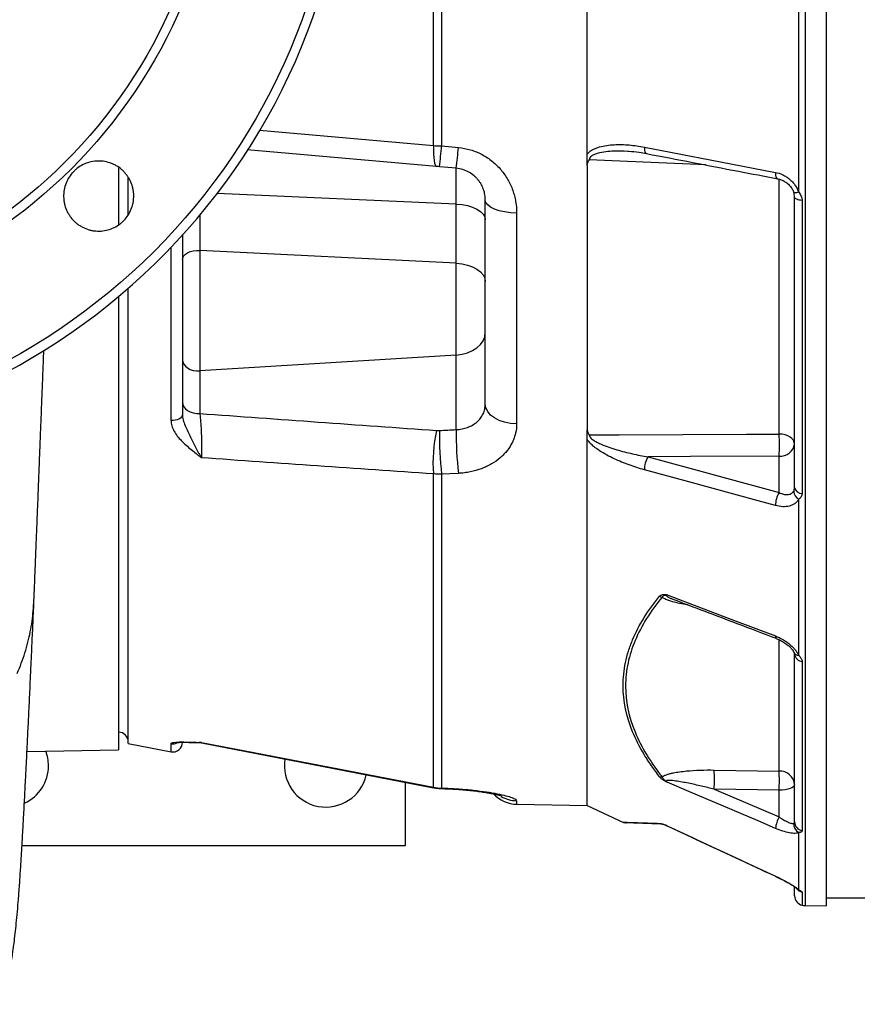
# Model space of a CAD drawing. Header units: millimetres. Extents: x 785 to 5091, y 1956 to 3571.
# Tile 2 of 10: x 1417 to 1942, y 2105 to 2723. Entities that reach past the tile are written whole.
import ezdxf

# ---------------------------------------------------------------- set-up
doc = ezdxf.new("R2010")
doc.units = ezdxf.units.MM
doc.header["$LTSCALE"] = 2

msp = doc.modelspace()

# ---------------------------------------------------------------- linework, layer by layer
at = {"color": 7, "linetype": 'Continuous', "lineweight": 25}
for p, q in [((1676.42, 2643.71), (1676.42, 3075.27)), ((1681.55, 3075.54), (1681.55, 2643.43)), ((1922.96, 2166.49), (1922.96, 2781.49)), ((1905.56, 2614.36), (1905.56, 2748.3)), ((1678.44, 2630.54), (1559.56, 2640.94)), ((1681.55, 2643.43), (1692.1, 2642.48)), ((1478.96, 2629.7), (1478.96, 2594.2)), ((1690.7, 2629.46), (1680.15, 2630.39)), ((1690.7, 2606.98), (1690.7, 2629.46)), ((1484.96, 2600.19), (1484.96, 2623.37)), ((1708.96, 2481.41), (1708.96, 2609.54)), ((1902.96, 2429.07), (1902.96, 2611.34)), ((1907.72, 2609.22), (1907.72, 2425.39)), ((1690.7, 2569.82), (1690.7, 2606.98)), ((1728.61, 2601.33), (1728.61, 2469)), ((1518.96, 2587.41), (1518.96, 2475.05)), ((1690.7, 2569.82), (1529.83, 2577.89)), ((1529.83, 2577.89), (1529.83, 2502.27)), ((1690.7, 2512.22), (1690.7, 2569.82)), ((1484.96, 2268.34), (1484.96, 2554.09)), ((1478.96, 2548.96), (1478.96, 2264.49)), ((1690.7, 2512.22), (1529.83, 2502.27)), ((1690.7, 2465.42), (1690.7, 2512.22)), ((1529.83, 2502.27), (1529.83, 2475.51)), ((1811.05, 2448.34), (1893.31, 2425.87)), ((1893.31, 2425.87), (1893.31, 2448.73)), ((1676.42, 2240.96), (1676.42, 2437.6)), ((1692.1, 2437.93), (1681.55, 2437.35)), ((1681.55, 2437.35), (1681.55, 2240.42)), ((1905.56, 2323.73), (1905.56, 2421.78)), ((1902.96, 2219.21), (1902.96, 2324.45)), ((1907.72, 2319.87), (1907.72, 2213.74)), ((1484.96, 2268.34), (1511.83, 2263.18)), ((1530.84, 2268.77), (1676.4, 2240.68)), ((1421.48, 2263.49), (1478.96, 2264.49)), ((1852.57, 2251.76), (1893.31, 2251.12)), ((1658.96, 2204.49), (1658.96, 2244.05)), ((1681.55, 2240.42), (1682.97, 2240.38)), ((1852.57, 2239.69), (1893.31, 2222.32)), ((1893.31, 2239.05), (1852.57, 2239.69)), ((1893.31, 2222.32), (1893.31, 2239.05)), ((1728.61, 2230.26), (1773.09, 2229.49)), ((1772.83, 2229.55), (1795.66, 2218.9)), ((1905.56, 2176.65), (1905.56, 2212.54)), ((1418.35, 2204.49), (1658.96, 2204.49)), ((1890.98, 2185.08), (1891.69, 2184.75)), ((1902.96, 2172.81), (1902.96, 2178.21)), ((1922.96, 2171.49), (3951.02, 2171.49)), ((1909.61, 2166.72), (1922.96, 2166.49))]:
    msp.add_line(p, q, dxfattribs=at)
at = {"color": 8, "linetype": 'Continuous', "lineweight": 25}
for p, q in [((1909.61, 2781.49), (1909.61, 2166.72)), ((1567.28, 2653.34), (1676.42, 2643.71)), ((1893.31, 2462.64), (1893.31, 2622.52)), ((1690.7, 2606.98), (1540.72, 2613.54)), ((1529.83, 2599.9), (1529.83, 2577.89)), ((1511.83, 2471.21), (1511.83, 2579.75)), ((1893.31, 2251.12), (1893.31, 2333.59)), ((1511.83, 2263.18), (1511.83, 2268.29)), ((1530.84, 2269.07), (1530.85, 2268.81)), ((1728.61, 2232.5), (1728.61, 2230.26)), ((1890.98, 2185.18), (1890.99, 2185.09)), ((1907.72, 2175.12), (1907.72, 2166.93))]:
    msp.add_line(p, q, dxfattribs=at)
at = {"color": 7, "linetype": 'Continuous', "lineweight": 25, "flags": 128}
for points in [[(1676.42, 2643.71), (1676.39, 2640.96), (1676.46, 2638.43), (1676.61, 2636.17), (1676.84, 2634.24), (1677.14, 2632.68), (1677.52, 2631.53), (1677.95, 2630.81), (1678.44, 2630.54)], [(1808.73, 2642.74), (1819.6, 2640.64), (1863.07, 2632.27), (1890.98, 2626.89)], [(1728.61, 2601.33), (1724.76, 2601.52), (1721.06, 2602), (1717.67, 2602.77), (1714.69, 2603.79), (1712.26, 2605.03), (1710.45, 2606.43), (1709.34, 2607.96), (1708.96, 2609.54)], [(1907.72, 2609.22), (1906.74, 2609.32), (1905.83, 2609.49), (1905.01, 2609.71), (1904.3, 2609.97), (1903.73, 2610.28), (1903.3, 2610.61), (1903.05, 2610.97), (1902.96, 2611.34)], [(1690.7, 2606.98), (1694.35, 2606.64), (1697.81, 2605.98), (1700.96, 2605.01), (1703.7, 2603.77), (1705.94, 2602.29), (1707.6, 2600.64), (1708.62, 2598.86), (1708.96, 2597.01)], [(1518.96, 2572.18), (1519.17, 2573.36), (1519.81, 2574.49), (1520.83, 2575.52), (1522.2, 2576.41), (1523.87, 2577.11), (1525.74, 2577.61), (1527.76, 2577.87), (1529.83, 2577.89)], [(1690.7, 2569.82), (1694.35, 2569.44), (1697.81, 2568.68), (1700.96, 2567.57), (1703.7, 2566.14), (1705.94, 2564.45), (1707.6, 2562.55), (1708.62, 2560.5), (1708.96, 2558.39)], [(1690.7, 2512.22), (1694.35, 2512.69), (1697.81, 2513.62), (1700.96, 2515), (1703.7, 2516.75), (1705.94, 2518.84), (1707.6, 2521.18), (1708.62, 2523.7), (1708.96, 2526.31)], [(1518.96, 2509.31), (1519.17, 2507.86), (1519.81, 2506.46), (1520.83, 2505.19), (1522.2, 2504.1), (1523.87, 2503.23), (1525.74, 2502.62), (1527.76, 2502.29), (1529.83, 2502.27)], [(1518.96, 2482.55), (1519.17, 2481.09), (1519.81, 2479.7), (1520.83, 2478.43), (1522.2, 2477.34), (1523.87, 2476.47), (1525.74, 2475.85), (1527.76, 2475.53), (1529.83, 2475.51)], [(1728.61, 2469), (1724.76, 2469.27), (1721.06, 2470), (1717.67, 2471.16), (1714.69, 2472.71), (1712.26, 2474.58), (1710.45, 2476.71), (1709.34, 2479.01), (1708.96, 2481.41)], [(1518.96, 2475.05), (1518.81, 2474.19), (1518.39, 2473.38), (1517.7, 2472.65), (1516.78, 2472.04), (1515.68, 2471.57), (1514.45, 2471.26), (1513.14, 2471.14), (1511.83, 2471.21)], [(1774.18, 2462.12), (1792.94, 2462.2), (1872.84, 2462.55), (1893.31, 2462.64)], [(1902.96, 2456.38), (1902.78, 2457.58), (1902.23, 2458.73), (1901.35, 2459.79), (1900.15, 2460.73), (1898.7, 2461.51), (1897.03, 2462.1), (1895.21, 2462.48), (1893.31, 2462.64)], [(1893.31, 2448.73), (1837.62, 2448.46), (1811.05, 2448.34)], [(1890.98, 2417.77), (1880.11, 2420.74), (1836.63, 2432.6), (1808.73, 2440.22)], [(1823.06, 2361.69), (1863.07, 2346.49), (1890.98, 2335.89)], [(1530.84, 2269.07), (1558.23, 2263.78), (1676.42, 2240.96)], [(1890.98, 2215.15), (1880.11, 2219.78), (1836.63, 2238.32), (1823.06, 2244.11)], [(1681.25, 2240.13), (1681.61, 2240.12), (1682.68, 2240.09)], [(1902.96, 2242.47), (1902.78, 2241.82), (1902.23, 2241.19), (1901.35, 2240.61), (1900.15, 2240.09), (1898.7, 2239.67), (1897.03, 2239.34), (1895.21, 2239.14), (1893.31, 2239.05)], [(1823.06, 2216.8), (1863.07, 2198.17), (1890.98, 2185.18)]]:
    msp.add_lwpolyline(points, dxfattribs=at)
at = {"color": 8, "linetype": 'Continuous', "lineweight": 25, "flags": 128}
for points in [[(1808.73, 2642.74), (1808.74, 2641.68), (1808.85, 2640.74), (1809.05, 2639.93), (1809.33, 2639.31), (1809.69, 2638.88), (1810.1, 2638.67), (1810.13, 2638.67)], [(1847.27, 2631.52), (1793.43, 2633.9), (1774.18, 2634.74)], [(1890.98, 2626.89), (1891, 2625.84), (1891.1, 2624.9), (1891.3, 2624.1), (1891.59, 2623.48), (1891.95, 2623.06), (1892.36, 2622.85), (1892.4, 2622.84)], [(1905.56, 2614.36), (1904.85, 2614.22), (1904.21, 2614.11), (1903.66, 2614.06), (1903.19, 2614.05), (1902.83, 2614.08), (1902.58, 2614.16), (1902.44, 2614.29), (1902.42, 2614.33)], [(1890.98, 2335.89), (1891, 2335.23), (1891.1, 2334.75), (1891.3, 2334.48), (1891.4, 2334.43)], [(1676.42, 2240.96), (1676.39, 2240.68), (1676.4, 2240.68)], [(1681.25, 2240.13), (1681.29, 2240.14), (1681.55, 2240.42)], [(1682.67, 2240.09), (1682.71, 2240.09), (1682.97, 2240.38)]]:
    msp.add_lwpolyline(points, dxfattribs=at)
at = {"color": 7, "linetype": 'Continuous', "lineweight": 25}
for radius in [399.1, 325.73, 320]:
    msp.add_circle((1218.96, 2859.49), radius, dxfattribs=at)
for centre, radius, start, end in [((1218.96, 2859.49), 405, 0.93852, 359.06148), ((1473.9, 2659.02), 208.23, 352.09612, 355.70765), ((1487.2, 2657.84), 205.47, 352.06269, 355.71482), ((1765.01, 2444.74), 88.88, 166.90249, 184.61221), ((1916.58, 2463.05), 236.43, 179.55887, 186.24065), ((1927.5, 2463.64), 236.81, 179.56922, 186.235), ((1724.52, 2455.68), 168.93, 357.64057, 2.35943), ((1894.08, 2457.67), 8.97, 265.08211, 351.76517), ((1823.54, 2440.37), 14.81, 147.44697, 180.5764), ((1907.58, 2430.13), 4.74, 192.90443, 271.71694), ((1905.81, 2417.9), 14.83, 147.46424, 180.48709), ((1908.28, 2426.98), 5.87, 182.6158, 242.34155), ((1820.95, 2364.7), 4.65, 235.63167, 256.65024), ((1908.07, 2325), 5.14, 186.15949, 266.15612), ((1478.96, 2269.49), 6, 0, 90), ((1512.96, 2269.08), 6, 259.14253, 0), ((1528.96, 2258.94), 10, 79.13656, 88.48163), ((1528.96, 2258.94), 10, 79.13656, 88.44023), ((1408.96, 2254.49), 26, 0, 20.72887), ((1608.96, 2254.49), 26, 170.82266, 347.34795), ((1408.96, 2254.49), 26, 295.02705, 0), ((1687.73, 2245.72), 164.95, 357.90272, 2.09728), ((1893.64, 2241.78), 9.35, 4.22012, 92.00865), ((1728.47, 2245.09), 164.95, 357.90272, 2.09728), ((1819.22, 2251.03), 3.63, 255.64259, 280.30678), ((1728.96, 2250.26), 20, 222.47809, 269), ((1797.09, 2222.65), 4, 249.30298, 268.00001), ((1910.74, 2212.7), 19.91, 151.10791, 172.92035), ((1908.66, 2219.36), 5.71, 181.5377, 260.51637), ((1820, 2221.33), 3.49, 241.24399, 267.92151), ((1818.29, 2207.92), 9.98, 65.18505, 67.26522), ((1908.8, 2218.04), 6.38, 177.75161, 239.50887), ((1908.96, 2172.81), 6, 180, 258.10579), ((1909.78, 2176.72), 10, 258.10579, 269)]:
    msp.add_arc(centre, radius, start, end, dxfattribs=at)
at = {"color": 8, "linetype": 'Continuous', "lineweight": 25}
for centre, radius, start, end in [((1905.58, 2327.1), 3.37, 208.2956, 269.64929), ((1512.97, 2274.25), 6.04, 259.11605, 294.78922), ((1512.96, 2274.23), 6.05, 259.22748, 294.97583), ((1728.96, 2252.55), 20.05, 239.84943, 269.01001), ((1907.34, 2181.21), 4.9, 227.02736, 248.64872), ((1908.94, 2180.99), 6, 215.00004, 258.34016)]:
    msp.add_arc(centre, radius, start, end, dxfattribs=at)
at = {"color": 7, "linetype": 'Continuous', "lineweight": 25}
msp.add_ellipse((2771.74, 2962.1), major_axis=(7171.87, 445.31), ratio=0.060388, start_param=4.555843, end_param=4.557331, dxfattribs=at)
for points, knots in [([(1772.96, 2638.34), (1772.96, 2668.84), (1772.96, 2700.23), (1772.96, 2764.03), (1772.96, 2796.45), (1772.96, 2861.52), (1772.96, 2894.18), (1772.96, 2958.96), (1772.96, 2991.08), (1772.96, 3054.01), (1772.96, 3084.82), (1772.96, 3144.39), (1772.96, 3173.14), (1772.96, 3227.92), (1772.96, 3253.94), (1772.96, 3302.61), (1772.96, 3325.26), (1772.96, 3345.96)], [0, 0, 0, 0, 0.125, 0.125, 0.25, 0.25, 0.375, 0.375, 0.5, 0.5, 0.625, 0.625, 0.75, 0.75, 0.875, 0.875, 1, 1, 1, 1]), ([(1692.1, 2642.48), (1694.73, 2642.25), (1697.29, 2641.74), (1701.03, 2640.62), (1702.25, 2640.19), (1704.07, 2639.44), (1704.67, 2639.17), (1705.85, 2638.62), (1706.43, 2638.32), (1709.28, 2636.8), (1711.41, 2635.38), (1714.38, 2632.95), (1715.34, 2632.09), (1717.15, 2630.3), (1718.01, 2629.37), (1720.43, 2626.49), (1721.85, 2624.45), (1724.33, 2620.1), (1725.34, 2617.87), (1726.57, 2614.43), (1726.92, 2613.27), (1727.54, 2610.92), (1727.79, 2609.73), (1728.41, 2606.14), (1728.61, 2603.74), (1728.61, 2601.33)], [0, 0, 0, 0, 0.125, 0.125, 0.1875, 0.1875, 0.21875, 0.21875, 0.25, 0.25, 0.375, 0.375, 0.4375, 0.4375, 0.5, 0.5, 0.625, 0.625, 0.75, 0.75, 0.8125, 0.8125, 0.875, 0.875, 1, 1, 1, 1]), ([(1772.96, 2638.34), (1773.18, 2638.65), (1773.43, 2638.95), (1773.96, 2639.49), (1774.24, 2639.74), (1775.11, 2640.45), (1775.74, 2640.85), (1777.06, 2641.57), (1777.76, 2641.88), (1779.17, 2642.43), (1779.89, 2642.67), (1782.09, 2643.29), (1783.59, 2643.59), (1786.65, 2644.03), (1788.21, 2644.18), (1792.9, 2644.41), (1796.04, 2644.33), (1802.36, 2643.8), (1805.54, 2643.35), (1808.73, 2642.74)], [0, 0, 0, 0, 0.03125, 0.03125, 0.0625, 0.0625, 0.125, 0.125, 0.1875, 0.1875, 0.25, 0.25, 0.375, 0.375, 0.5, 0.5, 0.75, 0.75, 1, 1, 1, 1]), ([(1798.3, 2640.1), (1798.52, 2640.1), (1800.89, 2640.08), (1804.85, 2639.68), (1808.58, 2638.97), (1810.13, 2638.68)], [0, 0, 0, 0, 0.056711, 0.608927, 1, 1, 1, 1]), ([(1460.76, 2633.25), (1462.16, 2633.63), (1463.58, 2633.86), (1465.72, 2634), (1466.44, 2634.01), (1467.89, 2633.97), (1468.61, 2633.91), (1470.76, 2633.62), (1472.15, 2633.3), (1474.2, 2632.6), (1474.87, 2632.34), (1476.19, 2631.74), (1476.83, 2631.41), (1478.7, 2630.33), (1479.86, 2629.5), (1481.49, 2628.07), (1482.02, 2627.56), (1483, 2626.51), (1483.93, 2625.42), (1484.74, 2624.24), (1485.5, 2623.01), (1485.86, 2622.38), (1486.82, 2620.43), (1487.32, 2619.09), (1487.88, 2617.01), (1488.03, 2616.31), (1488.27, 2614.88), (1488.35, 2614.16), (1488.49, 2612), (1488.45, 2610.57), (1488.17, 2608.43), (1488.04, 2607.71), (1487.71, 2606.3), (1487.51, 2605.61), (1486.82, 2603.57), (1486.23, 2602.27), (1484.78, 2599.75), (1483.94, 2598.58), (1482.52, 2596.96), (1482.02, 2596.45), (1480.97, 2595.46), (1480.41, 2594.99), (1478.7, 2593.67), (1477.48, 2592.91), (1474.9, 2591.64), (1473.53, 2591.12), (1470.76, 2590.38), (1469.34, 2590.14), (1467.18, 2590), (1466.45, 2589.99), (1465.01, 2590.04), (1463.58, 2590.15), (1462.17, 2590.41), (1460.77, 2590.73), (1460.07, 2590.93), (1458.01, 2591.63), (1456.7, 2592.22), (1454.84, 2593.3), (1454.23, 2593.69), (1453.06, 2594.53), (1452.49, 2594.98), (1450.86, 2596.4), (1449.88, 2597.45), (1448.57, 2599.16), (1448.15, 2599.76), (1447.39, 2600.99), (1447.04, 2601.62), (1446.09, 2603.55), (1445.58, 2604.89), (1445.01, 2606.99), (1444.86, 2607.7), (1444.62, 2609.12), (1444.46, 2610.54), (1444.43, 2611.98), (1444.48, 2613.42), (1444.54, 2614.14), (1444.82, 2616.29), (1445.15, 2617.69), (1446.07, 2620.41), (1446.67, 2621.74), (1448.1, 2624.23), (1448.94, 2625.4), (1450.36, 2627.03), (1450.87, 2627.56), (1451.92, 2628.54), (1452.47, 2629.01), (1454.17, 2630.32), (1455.4, 2631.08), (1458, 2632.37), (1459.35, 2632.88), (1460.76, 2633.25)], [0, 0, 0, 0, 0.03125, 0.03125, 0.046875, 0.046875, 0.0625, 0.0625, 0.09375, 0.09375, 0.109375, 0.109375, 0.125, 0.125, 0.15625, 0.15625, 0.171875, 0.171875, 0.1875, 0.203125, 0.203125, 0.21875, 0.21875, 0.25, 0.25, 0.265625, 0.265625, 0.28125, 0.28125, 0.3125, 0.3125, 0.328125, 0.328125, 0.34375, 0.34375, 0.375, 0.375, 0.40625, 0.40625, 0.421875, 0.421875, 0.4375, 0.4375, 0.46875, 0.46875, 0.5, 0.5, 0.53125, 0.53125, 0.546875, 0.546875, 0.5625, 0.578125, 0.578125, 0.59375, 0.59375, 0.625, 0.625, 0.640625, 0.640625, 0.65625, 0.65625, 0.6875, 0.6875, 0.703125, 0.703125, 0.71875, 0.71875, 0.75, 0.75, 0.765625, 0.765625, 0.78125, 0.796875, 0.796875, 0.8125, 0.8125, 0.84375, 0.84375, 0.875, 0.875, 0.90625, 0.90625, 0.921875, 0.921875, 0.9375, 0.9375, 0.96875, 0.96875, 1, 1, 1, 1]), ([(1772.96, 2631.12), (1772.96, 2631.72), (1772.96, 2632.33), (1772.96, 2633.55), (1772.96, 2634.16), (1772.96, 2635.37), (1772.96, 2635.96), (1772.96, 2637.14), (1772.96, 2637.73), (1772.96, 2638.34)], [0, 0, 0, 0, 0.25, 0.25, 0.5, 0.5, 0.75, 0.75, 1, 1, 1, 1]), ([(1772.96, 2631.12), (1772.96, 2631.77), (1773.05, 2632.4), (1773.34, 2633.33), (1773.47, 2633.64), (1773.7, 2634.07), (1773.79, 2634.21), (1773.97, 2634.48), (1774.07, 2634.62), (1774.18, 2634.74)], [0, 0, 0, 0, 0.5, 0.5, 0.75, 0.75, 0.875, 0.875, 1, 1, 1, 1]), ([(1810.13, 2638.67), (1829.32, 2634.98), (1856.74, 2629.7), (1884.16, 2624.43), (1892.39, 2622.85)], [0, 0, 0, 0, 0.7, 1, 1, 1, 1]), ([(1708.96, 2609.54), (1708.96, 2610.61), (1708.87, 2611.68), (1708.53, 2613.82), (1708.26, 2614.9), (1707.54, 2617.02), (1707.09, 2618.06), (1706.25, 2619.61), (1705.94, 2620.12), (1705.28, 2621.11), (1704.92, 2621.6), (1704.16, 2622.55), (1703.75, 2623.02), (1702.87, 2623.92), (1702.41, 2624.36), (1700.92, 2625.62), (1699.84, 2626.37), (1698.08, 2627.35), (1697.46, 2627.66), (1696.18, 2628.2), (1695.52, 2628.44), (1693.52, 2629.06), (1692.14, 2629.34), (1690.7, 2629.46)], [0, 0, 0, 0, 0.125, 0.125, 0.25, 0.25, 0.375, 0.375, 0.4375, 0.4375, 0.5, 0.5, 0.5625, 0.5625, 0.625, 0.625, 0.75, 0.75, 0.8125, 0.8125, 0.875, 0.875, 1, 1, 1, 1]), ([(1772.96, 2631.12), (1772.96, 2601.24), (1772.96, 2572.25), (1772.96, 2516.73), (1772.96, 2490.19), (1772.96, 2465.19)], [0, 0, 0, 0, 0.5, 0.5, 1, 1, 1, 1]), ([(1890.98, 2626.89), (1892.55, 2626.59), (1894.07, 2626.08), (1896.3, 2625.01), (1897.04, 2624.6), (1898.44, 2623.69), (1899.12, 2623.19), (1900.41, 2622.11), (1901.03, 2621.52), (1902.2, 2620.25), (1902.74, 2619.58), (1903.72, 2618.19), (1904.16, 2617.47), (1904.94, 2615.95), (1905.28, 2615.15), (1905.56, 2614.36)], [0, 0, 0, 0, 0.25, 0.25, 0.375, 0.375, 0.5, 0.5, 0.625, 0.625, 0.75, 0.75, 0.875, 0.875, 1, 1, 1, 1]), ([(1892.38, 2622.81), (1893.11, 2622.65), (1894.63, 2622.3), (1896.93, 2621.11), (1899.08, 2619.48), (1900.81, 2617.5), (1901.93, 2615.72), (1902.26, 2614.65), (1902.37, 2614.31)], [0, 0, 0, 0, 0.1793713, 0.3792462, 0.5717688, 0.7532195, 0.923655, 1, 1, 1, 1]), ([(1902.96, 2611.34), (1902.96, 2611.86), (1902.91, 2612.37), (1902.73, 2613.41), (1902.59, 2613.93), (1902.42, 2614.46)], [0, 0, 0, 0, 0.5, 0.5, 1, 1, 1, 1]), ([(1905.56, 2614.36), (1905.86, 2613.98), (1906.15, 2613.58), (1906.67, 2612.77), (1906.91, 2612.35), (1907.3, 2611.48), (1907.45, 2611.04), (1907.67, 2610.14), (1907.72, 2609.68), (1907.72, 2609.22)], [0, 0, 0, 0, 0.25, 0.25, 0.5, 0.5, 0.75, 0.75, 1, 1, 1, 1]), ([(1425.86, 2358.14), (1426.03, 2362.34), (1426.35, 2370.35), (1426.83, 2382.19), (1427.26, 2393.07), (1427.66, 2403.14), (1428.03, 2412.53), (1428.37, 2421.2), (1428.68, 2429.15), (1428.97, 2436.35), (1429.23, 2442.97), (1429.48, 2449.34), (1429.75, 2456.22), (1430.06, 2464.3), (1430.43, 2473.59), (1430.82, 2483.49), (1431.21, 2493.44), (1431.59, 2503.22), (1431.87, 2510.42), (1432.03, 2514.39), (1432.06, 2515.13)], [0, 0, 0, 0, 0.092193, 0.175564, 0.250168, 0.317177, 0.379346, 0.436827, 0.486754, 0.532477, 0.573955, 0.611278, 0.651119, 0.700933, 0.758455, 0.818394, 0.876528, 0.932875, 0.98745, 1, 1, 1, 1]), ([(1690.7, 2465.42), (1691.33, 2465.45), (1691.95, 2465.5), (1693.18, 2465.65), (1693.8, 2465.74), (1695.6, 2466.1), (1696.75, 2466.42), (1698.97, 2467.23), (1700.05, 2467.73), (1702.03, 2468.88), (1702.94, 2469.53), (1704.19, 2470.61), (1704.59, 2470.99), (1705.33, 2471.78), (1705.68, 2472.19), (1706.65, 2473.46), (1707.19, 2474.36), (1707.85, 2475.8), (1708.05, 2476.29), (1708.38, 2477.28), (1708.52, 2477.78), (1708.85, 2479.3), (1708.96, 2480.34), (1708.96, 2481.41)], [0, 0, 0, 0, 0.0625, 0.0625, 0.125, 0.125, 0.25, 0.25, 0.375, 0.375, 0.5, 0.5, 0.5625, 0.5625, 0.625, 0.625, 0.75, 0.75, 0.8125, 0.8125, 0.875, 0.875, 1, 1, 1, 1]), ([(1518.96, 2475.05), (1518.96, 2473.86), (1519.15, 2472.67), (1519.77, 2470.27), (1520.2, 2469.06), (1521.17, 2466.67), (1521.71, 2465.48), (1522.82, 2463.12), (1523.4, 2461.94), (1524.56, 2459.61), (1525.15, 2458.46), (1526.31, 2456.18), (1526.88, 2455.05), (1528.03, 2452.85), (1528.6, 2451.77), (1529.44, 2450.21), (1529.73, 2449.7), (1530.15, 2448.95), (1530.29, 2448.7), (1530.56, 2448.2), (1530.71, 2447.96), (1530.84, 2447.72)], [0, 0, 0, 0, 0.125, 0.125, 0.25, 0.25, 0.375, 0.375, 0.5, 0.5, 0.625, 0.625, 0.75, 0.75, 0.875, 0.875, 0.9375, 0.9375, 0.96875, 0.96875, 1, 1, 1, 1]), ([(1529.83, 2475.51), (1529.95, 2474.6), (1530.06, 2473.62), (1530.21, 2472.05), (1530.26, 2471.51), (1530.36, 2470.4), (1530.4, 2469.82), (1530.53, 2468.06), (1530.61, 2466.85), (1530.72, 2464.98), (1530.75, 2464.35), (1530.81, 2463.06), (1530.84, 2462.42), (1530.91, 2460.49), (1530.94, 2459.21), (1530.98, 2457.31), (1530.99, 2456.67), (1531, 2455.42), (1531, 2454.81), (1531, 2453.02), (1530.99, 2451.87), (1530.93, 2449.68), (1530.89, 2448.66), (1530.84, 2447.72)], [0, 0, 0, 0, 0.125, 0.125, 0.1875, 0.1875, 0.25, 0.25, 0.375, 0.375, 0.4375, 0.4375, 0.5, 0.5, 0.625, 0.625, 0.6875, 0.6875, 0.75, 0.75, 0.875, 0.875, 1, 1, 1, 1]), ([(1511.83, 2471.21), (1511.83, 2470.08), (1512, 2468.95), (1512.48, 2467.28), (1512.68, 2466.73), (1513.13, 2465.62), (1513.4, 2465.07), (1514.87, 2462.34), (1516.49, 2460.32), (1519.28, 2457.44), (1520.27, 2456.51), (1522.31, 2454.7), (1523.37, 2453.82), (1525.5, 2452.07), (1526.58, 2451.21), (1528.19, 2449.9), (1528.73, 2449.47), (1529.53, 2448.82), (1529.79, 2448.6), (1530.32, 2448.16), (1530.58, 2447.94), (1530.84, 2447.72)], [0, 0, 0, 0, 0.125, 0.125, 0.1875, 0.1875, 0.25, 0.25, 0.5, 0.5, 0.625, 0.625, 0.75, 0.75, 0.875, 0.875, 0.9375, 0.9375, 0.96875, 0.96875, 1, 1, 1, 1]), ([(1728.61, 2469), (1728.61, 2467.01), (1728.39, 2465.05), (1727.73, 2462.18), (1727.46, 2461.24), (1726.8, 2459.36), (1726.42, 2458.43), (1725.11, 2455.71), (1724.03, 2453.98), (1722.12, 2451.53), (1721.43, 2450.74), (1719.96, 2449.2), (1719.16, 2448.45), (1716.68, 2446.32), (1714.87, 2445.04), (1711.91, 2443.32), (1710.88, 2442.78), (1708.75, 2441.77), (1707.65, 2441.31), (1704.31, 2440.06), (1701.98, 2439.39), (1698.35, 2438.64), (1697.11, 2438.43), (1694.62, 2438.11), (1693.36, 2437.99), (1692.1, 2437.93)], [0, 0, 0, 0, 0.125, 0.125, 0.1875, 0.1875, 0.25, 0.25, 0.375, 0.375, 0.4375, 0.4375, 0.5, 0.5, 0.625, 0.625, 0.6875, 0.6875, 0.75, 0.75, 0.875, 0.875, 0.9375, 0.9375, 1, 1, 1, 1]), ([(1772.96, 2465.19), (1772.96, 2464.64), (1773.05, 2464.11), (1773.34, 2463.32), (1773.47, 2463.06), (1773.7, 2462.7), (1773.79, 2462.58), (1773.97, 2462.35), (1774.07, 2462.23), (1774.18, 2462.12)], [0, 0, 0, 0, 0.5, 0.5, 0.75, 0.75, 0.875, 0.875, 1, 1, 1, 1]), ([(1772.96, 2459.19), (1772.96, 2459.68), (1772.96, 2460.2), (1772.96, 2461.24), (1772.96, 2461.76), (1772.96, 2462.76), (1772.96, 2463.24), (1772.96, 2464.2), (1772.96, 2464.68), (1772.96, 2465.19)], [0, 0, 0, 0, 0.25, 0.25, 0.5, 0.5, 0.75, 0.75, 1, 1, 1, 1]), ([(1774.18, 2462.12), (1774.17, 2461.95), (1774.2, 2461.78), (1774.29, 2461.43), (1774.37, 2461.26), (1774.65, 2460.75), (1774.91, 2460.43), (1775.49, 2459.84), (1775.81, 2459.56), (1776.48, 2459.04), (1776.83, 2458.8), (1777.9, 2458.11), (1778.65, 2457.69), (1780.18, 2456.91), (1780.96, 2456.55), (1783.32, 2455.53), (1784.92, 2454.92), (1788.13, 2453.8), (1789.76, 2453.28), (1794.65, 2451.83), (1797.92, 2451), (1804.49, 2449.53), (1807.77, 2448.89), (1811.05, 2448.34)], [0, 0, 0, 0, 0.015625, 0.015625, 0.03125, 0.03125, 0.0625, 0.0625, 0.09375, 0.09375, 0.125, 0.125, 0.1875, 0.1875, 0.25, 0.25, 0.375, 0.375, 0.5, 0.5, 0.75, 0.75, 1, 1, 1, 1]), ([(1808.73, 2440.22), (1805.54, 2441.09), (1802.36, 2442.09), (1796.05, 2444.37), (1792.9, 2445.65), (1788.22, 2447.85), (1786.66, 2448.63), (1783.6, 2450.31), (1782.1, 2451.19), (1779.91, 2452.64), (1779.19, 2453.14), (1777.77, 2454.2), (1777.07, 2454.75), (1775.75, 2455.91), (1775.12, 2456.52), (1773.95, 2457.8), (1773.4, 2458.48), (1772.96, 2459.19)], [0, 0, 0, 0, 0.25, 0.25, 0.5, 0.5, 0.625, 0.625, 0.75, 0.75, 0.8125, 0.8125, 0.875, 0.875, 0.9375, 0.9375, 1, 1, 1, 1]), ([(1772.96, 2229.49), (1772.96, 2229.49), (1772.96, 2230.77), (1772.96, 2235.86), (1772.96, 2239.68), (1772.96, 2249.82), (1772.96, 2256.13), (1772.96, 2271.18), (1772.96, 2279.91), (1772.96, 2299.69), (1772.96, 2310.73), (1772.96, 2335), (1772.96, 2348.22), (1772.96, 2376.68), (1772.96, 2391.92), (1772.96, 2424.23), (1772.96, 2441.3), (1772.96, 2459.18)], [0, 0, 0, 0, 0.125, 0.125, 0.25, 0.25, 0.375, 0.375, 0.5, 0.5, 0.625, 0.625, 0.75, 0.75, 0.875, 0.875, 1, 1, 1, 1]), ([(1902.42, 2426.71), (1902.6, 2427.03), (1902.73, 2427.4), (1902.91, 2428.2), (1902.96, 2428.63), (1902.96, 2429.07)], [0, 0, 0, 0, 0.5, 0.5, 1, 1, 1, 1]), ([(1893.31, 2425.87), (1894.24, 2425.45), (1895.16, 2425.13), (1896.97, 2424.72), (1897.83, 2424.62), (1899.05, 2424.69), (1899.45, 2424.74), (1900.19, 2424.93), (1900.54, 2425.05), (1901.19, 2425.39), (1901.49, 2425.6), (1902.01, 2426.09), (1902.23, 2426.38), (1902.42, 2426.71)], [0, 0, 0, 0, 0.25, 0.25, 0.5, 0.5, 0.625, 0.625, 0.75, 0.75, 0.875, 0.875, 1, 1, 1, 1]), ([(1907.72, 2425.39), (1907.72, 2425), (1907.67, 2424.63), (1907.45, 2423.92), (1907.3, 2423.59), (1906.91, 2422.97), (1906.67, 2422.69), (1906.15, 2422.18), (1905.86, 2421.96), (1905.56, 2421.78)], [0, 0, 0, 0, 0.25, 0.25, 0.5, 0.5, 0.75, 0.75, 1, 1, 1, 1]), ([(1905.56, 2421.78), (1905.28, 2421.23), (1904.95, 2420.74), (1904.17, 2419.83), (1903.72, 2419.41), (1902.73, 2418.68), (1902.19, 2418.37), (1901.04, 2417.84), (1900.42, 2417.62), (1898.46, 2417.12), (1897.06, 2416.99), (1894.07, 2417.1), (1892.55, 2417.35), (1890.98, 2417.77)], [0, 0, 0, 0, 0.125, 0.125, 0.25, 0.25, 0.375, 0.375, 0.5, 0.5, 0.75, 0.75, 1, 1, 1, 1]), ([(1818.32, 2247.51), (1816.51, 2249.82), (1814.79, 2252.15), (1811.54, 2256.83), (1810.01, 2259.18), (1805.74, 2266.29), (1803.33, 2271.04), (1797.48, 2285.35), (1795.43, 2294.96), (1795.4, 2307.07), (1795.52, 2309.49), (1796.02, 2314.35), (1796.39, 2316.77), (1797.4, 2321.59), (1798.02, 2323.99), (1799.52, 2328.77), (1800.39, 2331.15), (1805.31, 2342.91), (1811.06, 2352.01), (1818.32, 2360.86)], [0, 0, 0, 0, 0.0625, 0.0625, 0.125, 0.125, 0.25, 0.25, 0.5, 0.5, 0.5625, 0.5625, 0.625, 0.625, 0.6875, 0.6875, 0.75, 0.75, 1, 1, 1, 1]), ([(1818.32, 2360.86), (1818.54, 2361.12), (1818.8, 2361.35), (1819.41, 2361.72), (1819.78, 2361.86), (1820.59, 2362.03), (1821.05, 2362.06), (1821.78, 2361.99), (1822.03, 2361.95), (1822.54, 2361.84), (1822.8, 2361.77), (1823.06, 2361.69)], [0, 0, 0, 0, 0.25, 0.25, 0.5, 0.5, 0.75, 0.75, 0.875, 0.875, 1, 1, 1, 1]), ([(1819.87, 2360.17), (1819.98, 2360.42), (1820.13, 2360.64), (1820.53, 2361.01), (1820.77, 2361.16), (1821.34, 2361.39), (1821.66, 2361.47), (1822.16, 2361.56), (1822.33, 2361.6), (1822.68, 2361.66), (1822.86, 2361.68), (1823.06, 2361.69)], [0, 0, 0, 0, 0.25, 0.25, 0.5, 0.5, 0.75, 0.75, 0.875, 0.875, 1, 1, 1, 1]), ([(1405.7, 2104.71), (1406.16, 2106.31), (1407.22, 2110), (1408.4, 2114.89), (1409.6, 2120.25), (1410.66, 2125.62), (1411.56, 2130.74), (1412.27, 2135.28), (1412.79, 2138.83), (1413.32, 2142.76), (1413.93, 2147.74), (1414.62, 2154), (1415.32, 2161.16), (1416.02, 2169.08), (1416.71, 2178.16), (1417.35, 2188), (1417.94, 2197.52), (1418.4, 2205.21), (1418.74, 2211.18), (1418.98, 2215.37), (1419.2, 2219.4), (1419.43, 2223.5), (1419.67, 2228.03), (1419.95, 2233.33), (1420.26, 2239.22), (1420.61, 2246.09), (1420.98, 2253.42), (1421.36, 2261.04), (1421.71, 2268.01), (1422.02, 2274.45), (1422.32, 2280.67), (1422.62, 2287.07), (1422.94, 2293.83), (1423.28, 2301.21), (1423.67, 2309.45), (1424.11, 2319.05), (1424.62, 2330.25), (1425.2, 2343.21), (1425.62, 2352.65), (1425.84, 2357.67)], [0, 0, 0, 0, 0.013749, 0.031729, 0.052097, 0.075124, 0.099152, 0.119696, 0.136594, 0.152692, 0.185872, 0.223322, 0.264165, 0.309307, 0.356649, 0.402016, 0.445106, 0.485859, 0.504574, 0.52229, 0.539001, 0.554875, 0.572841, 0.593984, 0.618001, 0.641275, 0.67196, 0.698867, 0.722994, 0.745028, 0.765072, 0.785872, 0.808593, 0.831121, 0.856609, 0.886063, 0.919504, 0.957268, 1, 1, 1, 1]), ([(1415.39, 2312.44), (1416.25, 2314.54), (1418.89, 2320.95), (1422.22, 2331.88), (1424.95, 2345.06), (1425.54, 2353.85), (1425.84, 2358.14)], [0, 0, 0, 0, 0.141793, 0.43339, 0.722832, 1, 1, 1, 1]), ([(1819.87, 2360.17), (1812.61, 2351.38), (1806.88, 2342.37), (1801.01, 2328.45), (1799.5, 2323.75), (1797.98, 2316.59), (1797.59, 2314.18), (1797.08, 2309.33), (1796.95, 2306.91), (1796.95, 2294.84), (1799, 2285.25), (1804.85, 2270.96), (1807.26, 2266.21), (1811.54, 2259.11), (1813.07, 2256.76), (1816.33, 2252.08), (1818.06, 2249.76), (1819.87, 2247.45)], [0, 0, 0, 0, 0.25, 0.25, 0.375, 0.375, 0.4375, 0.4375, 0.5, 0.5, 0.75, 0.75, 0.875, 0.875, 0.9375, 0.9375, 1, 1, 1, 1]), ([(1826.67, 2359.01), (1840.01, 2353.94), (1861.59, 2345.75), (1883.16, 2337.56), (1891.39, 2334.44)], [0, 0, 0, 0, 0.618735, 1, 1, 1, 1]), ([(1890.98, 2335.89), (1892.55, 2335.29), (1894.07, 2334.56), (1896.3, 2333.28), (1897.04, 2332.81), (1898.44, 2331.84), (1899.12, 2331.34), (1900.41, 2330.27), (1901.03, 2329.72), (1902.2, 2328.56), (1902.74, 2327.97), (1903.72, 2326.78), (1904.16, 2326.18), (1904.94, 2324.95), (1905.28, 2324.33), (1905.56, 2323.73)], [0, 0, 0, 0, 0.25, 0.25, 0.375, 0.375, 0.5, 0.5, 0.625, 0.625, 0.75, 0.75, 0.875, 0.875, 1, 1, 1, 1]), ([(1891.38, 2334.41), (1892.12, 2334.12), (1893.72, 2333.48), (1896.14, 2332.1), (1898.37, 2330.5), (1900.24, 2328.82), (1901.56, 2327.27), (1902.35, 2326.08), (1902.53, 2325.63), (1902.59, 2325.49)], [0, 0, 0, 0, 0.151486, 0.330626, 0.50685, 0.65833, 0.8151, 0.94481, 1, 1, 1, 1]), ([(1902.61, 2325.48), (1902.68, 2325.33), (1902.87, 2324.92), (1902.96, 2324.52), (1902.95, 2324.49), (1902.95, 2324.48)], [0, 0, 0, 0, 0.20421, 0.569745, 1, 1, 1, 1]), ([(1905.56, 2323.73), (1905.86, 2323.39), (1906.15, 2323.06), (1906.67, 2322.41), (1906.91, 2322.09), (1907.3, 2321.45), (1907.45, 2321.13), (1907.67, 2320.5), (1907.72, 2320.18), (1907.72, 2319.87)], [0, 0, 0, 0, 0.25, 0.25, 0.5, 0.5, 0.75, 0.75, 1, 1, 1, 1]), ([(1511.83, 2268.32), (1511.84, 2268.42), (1511.89, 2268.51), (1512.08, 2268.67), (1512.21, 2268.74), (1512.71, 2268.94), (1513.19, 2269.05), (1514.37, 2269.21), (1515.08, 2269.27), (1516.65, 2269.35), (1517.51, 2269.36), (1519.36, 2269.37), (1520.34, 2269.35), (1522.36, 2269.31), (1523.41, 2269.28), (1525.53, 2269.21), (1526.6, 2269.18), (1528.2, 2269.13), (1528.74, 2269.12), (1529.79, 2269.09), (1530.32, 2269.08), (1530.84, 2269.07)], [0, 0, 0, 0, 0.0625, 0.0625, 0.125, 0.125, 0.25, 0.25, 0.375, 0.375, 0.5, 0.5, 0.625, 0.625, 0.75, 0.75, 0.875, 0.875, 0.9375, 0.9375, 1, 1, 1, 1]), ([(1515.43, 2268.97), (1515.42, 2268.97), (1515.36, 2268.95), (1515.64, 2269.02), (1516.29, 2269.08), (1517.6, 2269.16), (1519.56, 2269.19), (1522.28, 2269.16), (1525.61, 2269.05), (1528.05, 2268.98), (1529.25, 2268.94)], [0, 0, 0, 0, 0.002321, 0.076275, 0.170091, 0.28794, 0.426908, 0.595371, 0.800944, 1, 1, 1, 1]), ([(1819.87, 2247.45), (1820.28, 2247.75), (1820.76, 2248.02), (1821.81, 2248.51), (1822.39, 2248.73), (1823.58, 2249.13), (1824.2, 2249.32), (1825.48, 2249.66), (1826.13, 2249.81), (1828.12, 2250.23), (1829.49, 2250.46), (1832.27, 2250.86), (1833.69, 2251.02), (1837.98, 2251.43), (1840.87, 2251.6), (1846.69, 2251.79), (1849.62, 2251.81), (1852.57, 2251.76)], [0, 0, 0, 0, 0.0625, 0.0625, 0.125, 0.125, 0.1875, 0.1875, 0.25, 0.25, 0.375, 0.375, 0.5, 0.5, 0.75, 0.75, 1, 1, 1, 1]), ([(1818.32, 2247.51), (1818.54, 2247.23), (1818.8, 2246.95), (1819.26, 2246.51), (1819.43, 2246.36), (1819.79, 2246.06), (1819.98, 2245.91), (1820.39, 2245.62), (1820.6, 2245.47), (1821.06, 2245.17), (1821.29, 2245.03), (1821.78, 2244.75), (1822.03, 2244.61), (1822.54, 2244.36), (1822.8, 2244.23), (1823.06, 2244.11)], [0, 0, 0, 0, 0.25, 0.25, 0.375, 0.375, 0.5, 0.5, 0.625, 0.625, 0.75, 0.75, 0.875, 0.875, 1, 1, 1, 1]), ([(1819.87, 2247.45), (1819.98, 2247.2), (1820.13, 2246.94), (1820.53, 2246.39), (1820.78, 2246.11), (1821.34, 2245.53), (1821.66, 2245.24), (1822.16, 2244.8), (1822.33, 2244.65), (1822.68, 2244.37), (1822.86, 2244.23), (1823.06, 2244.11)], [0, 0, 0, 0, 0.25, 0.25, 0.5, 0.5, 0.75, 0.75, 0.875, 0.875, 1, 1, 1, 1]), ([(1852.57, 2239.69), (1849.88, 2240.37), (1847.19, 2241.03), (1841.8, 2242.28), (1839.11, 2242.88), (1835.09, 2243.7), (1833.75, 2243.96), (1831.08, 2244.45), (1829.75, 2244.67), (1827.77, 2244.95), (1827.11, 2245.03), (1825.8, 2245.17), (1825.16, 2245.22), (1824.22, 2245.25), (1823.92, 2245.25), (1823.33, 2245.22), (1823.05, 2245.19), (1822.72, 2245.07), (1822.62, 2245.02), (1822.5, 2244.87), (1822.49, 2244.78), (1822.55, 2244.59), (1822.63, 2244.49), (1822.82, 2244.29), (1822.93, 2244.2), (1823.06, 2244.11)], [0, 0, 0, 0, 0.25, 0.25, 0.5, 0.5, 0.625, 0.625, 0.75, 0.75, 0.8125, 0.8125, 0.875, 0.875, 0.90625, 0.90625, 0.9375, 0.9375, 0.953125, 0.953125, 0.96875, 0.96875, 0.984375, 0.984375, 1, 1, 1, 1]), ([(1676.41, 2240.73), (1677.12, 2240.58), (1678.72, 2240.24), (1680.35, 2240.22), (1681.25, 2240.21)], [0, 0, 0, 0, 0.444942, 1, 1, 1, 1]), ([(1682.67, 2240.08), (1683.89, 2240.04), (1686.79, 2239.94), (1691.26, 2239.68), (1695.99, 2239.31), (1700.47, 2238.87), (1704.64, 2238.37), (1708.44, 2237.83), (1711.79, 2237.26), (1714.53, 2236.73), (1716.72, 2236.23), (1718.19, 2235.84), (1719.06, 2235.56), (1719.16, 2235.52), (1719.21, 2235.51)], [0, 0, 0, 0, 0.065963, 0.155959, 0.247024, 0.336969, 0.428186, 0.520619, 0.61111, 0.703387, 0.78466, 0.870609, 0.941031, 1, 1, 1, 1]), ([(1682.97, 2240.38), (1686.27, 2240.27), (1689.48, 2240.1), (1694.15, 2239.77), (1695.69, 2239.65), (1697.96, 2239.45), (1698.71, 2239.38), (1700.19, 2239.23), (1700.92, 2239.16), (1704.49, 2238.77), (1707.15, 2238.42), (1710.87, 2237.86), (1712.07, 2237.66), (1714.34, 2237.27), (1715.41, 2237.07), (1718.43, 2236.47), (1720.21, 2236.06), (1723.29, 2235.25), (1724.55, 2234.86), (1726.07, 2234.3), (1726.52, 2234.11), (1727.28, 2233.76), (1727.6, 2233.58), (1728.36, 2233.08), (1728.61, 2232.77), (1728.61, 2232.5)], [0, 0, 0, 0, 0.125, 0.125, 0.1875, 0.1875, 0.21875, 0.21875, 0.25, 0.25, 0.375, 0.375, 0.4375, 0.4375, 0.5, 0.5, 0.625, 0.625, 0.75, 0.75, 0.8125, 0.8125, 0.875, 0.875, 1, 1, 1, 1]), ([(1819.87, 2217.85), (1816.91, 2217.95), (1810.99, 2218.16), (1804.24, 2218.4), (1799.53, 2218.56), (1797.09, 2218.65), (1797.2, 2218.64), (1797.24, 2218.64)], [0, 0, 0, 0, 0.216299, 0.43256, 0.65471, 0.876833, 1, 1, 1, 1]), ([(1893.31, 2222.32), (1894.24, 2221.67), (1895.16, 2221.08), (1896.97, 2220.02), (1897.83, 2219.55), (1899.05, 2218.99), (1899.45, 2218.82), (1900.19, 2218.54), (1900.54, 2218.43), (1901.19, 2218.27), (1901.49, 2218.22), (1902.01, 2218.2), (1902.23, 2218.23), (1902.42, 2218.29)], [0, 0, 0, 0, 0.25, 0.25, 0.5, 0.5, 0.625, 0.625, 0.75, 0.75, 0.875, 0.875, 1, 1, 1, 1]), ([(1902.42, 2218.29), (1902.6, 2218.35), (1902.73, 2218.49), (1902.91, 2218.81), (1902.96, 2219), (1902.96, 2219.21)], [0, 0, 0, 0, 0.5, 0.5, 1, 1, 1, 1]), ([(1818.32, 2218.28), (1818.54, 2218.27), (1818.8, 2218.24), (1819.41, 2218.12), (1819.78, 2218.02), (1820.59, 2217.78), (1821.05, 2217.62), (1821.78, 2217.34), (1822.03, 2217.24), (1822.54, 2217.02), (1822.8, 2216.91), (1823.06, 2216.8)], [0, 0, 0, 0, 0.25, 0.25, 0.5, 0.5, 0.75, 0.75, 0.875, 0.875, 1, 1, 1, 1]), ([(1819.87, 2217.85), (1819.98, 2217.85), (1820.13, 2217.82), (1820.53, 2217.72), (1820.77, 2217.65), (1821.34, 2217.45), (1821.66, 2217.32), (1822.16, 2217.12), (1822.33, 2217.05), (1822.68, 2216.93), (1822.86, 2216.86), (1823.06, 2216.8)], [0, 0, 0, 0, 0.25, 0.25, 0.5, 0.5, 0.75, 0.75, 0.875, 0.875, 1, 1, 1, 1]), ([(1822.52, 2216.96), (1837.11, 2210.16), (1859.94, 2199.54), (1882.76, 2188.92), (1890.99, 2185.09)], [0, 0, 0, 0, 0.639597, 1, 1, 1, 1]), ([(1905.56, 2212.54), (1905.28, 2212.37), (1904.95, 2212.25), (1904.17, 2212.07), (1903.72, 2212.02), (1902.73, 2211.99), (1902.19, 2212.01), (1901.04, 2212.12), (1900.42, 2212.21), (1898.46, 2212.58), (1897.06, 2212.95), (1894.07, 2213.91), (1892.55, 2214.48), (1890.98, 2215.15)], [0, 0, 0, 0, 0.125, 0.125, 0.25, 0.25, 0.375, 0.375, 0.5, 0.5, 0.75, 0.75, 1, 1, 1, 1]), ([(1907.72, 2213.74), (1907.72, 2213.56), (1907.67, 2213.39), (1907.45, 2213.1), (1907.3, 2212.97), (1906.91, 2212.75), (1906.67, 2212.67), (1906.15, 2212.56), (1905.86, 2212.53), (1905.56, 2212.54)], [0, 0, 0, 0, 0.25, 0.25, 0.5, 0.5, 0.75, 0.75, 1, 1, 1, 1]), ([(1890.98, 2185.18), (1892.55, 2184.45), (1894.07, 2183.7), (1896.3, 2182.54), (1897.04, 2182.15), (1898.44, 2181.38), (1899.12, 2181), (1900.41, 2180.24), (1901.03, 2179.87), (1902.2, 2179.13), (1902.74, 2178.78), (1903.72, 2178.11), (1904.16, 2177.79), (1904.94, 2177.19), (1905.28, 2176.9), (1905.56, 2176.65)], [0, 0, 0, 0, 0.25, 0.25, 0.375, 0.375, 0.5, 0.5, 0.625, 0.625, 0.75, 0.75, 0.875, 0.875, 1, 1, 1, 1]), ([(1890.98, 2185.08), (1891.83, 2184.69), (1892.68, 2184.3), (1893.48, 2183.89), (1893.48, 2183.89)], [0, 0, 0, 0, 0.999983, 1, 1, 1, 1]), ([(1893.48, 2183.89), (1894.46, 2183.4), (1896.39, 2182.42), (1898.91, 2181.02), (1901.06, 2179.73), (1902.61, 2178.72), (1903.64, 2177.95), (1903.89, 2177.73), (1904, 2177.62)], [0, 0, 0, 0, 0.201911, 0.399455, 0.570217, 0.749501, 0.884728, 1, 1, 1, 1]), ([(1903.97, 2177.65), (1904.02, 2177.61), (1904.21, 2177.43), (1904.3, 2177.34), (1904.25, 2177.39), (1904.25, 2177.39)], [0, 0, 0, 0, 0.254777, 0.998412, 1, 1, 1, 1]), ([(1905.56, 2176.65), (1905.86, 2176.45), (1906.15, 2176.28), (1906.67, 2175.97), (1906.91, 2175.83), (1907.3, 2175.58), (1907.45, 2175.47), (1907.67, 2175.28), (1907.72, 2175.19), (1907.72, 2175.12)], [0, 0, 0, 0, 0.25, 0.25, 0.5, 0.5, 0.75, 0.75, 1, 1, 1, 1])]:
    msp.add_open_spline(points, degree=3, knots=knots, dxfattribs=at)
for points in [[(1676.42, 2643.71), (1678.11, 2643.58), (1679.82, 2643.49), (1681.55, 2643.43)], [(1772.96, 2631.11), (1772.96, 2632.32), (1772.96, 2634.72), (1772.96, 2637.13), (1772.96, 2638.34)], [(1680.15, 2630.39), (1679.58, 2630.44), (1679.01, 2630.49), (1678.44, 2630.54)], [(1529.83, 2475.51), (1579.36, 2471.94), (1628.9, 2468.4), (1678.44, 2464.88)], [(1678.44, 2464.88), (1679.01, 2464.84), (1679.58, 2464.84), (1680.15, 2464.87)], [(1772.96, 2459.18), (1772.96, 2460.18), (1772.96, 2462.18), (1772.96, 2464.18), (1772.96, 2465.19)], [(1676.42, 2437.6), (1627.89, 2440.95), (1579.36, 2444.32), (1530.84, 2447.72)], [(1681.55, 2437.35), (1679.82, 2437.33), (1678.11, 2437.41), (1676.42, 2437.6)], [(1511.83, 2268.29), (1511.83, 2268.3), (1511.83, 2268.31), (1511.83, 2268.32)], [(1676.42, 2240.96), (1678.11, 2240.64), (1679.82, 2240.46), (1681.55, 2240.42)]]:
    msp.add_open_spline(points, degree=3, dxfattribs=at)
at = {"color": 8, "linetype": 'Continuous', "lineweight": 25}
for points, knots in [([(1798.3, 2640.03), (1795.42, 2640.13), (1790.82, 2640.29), (1784.59, 2639.85), (1780.52, 2639.14), (1777.5, 2638.22), (1775.71, 2637.31), (1774.6, 2636.26), (1774.21, 2635.37), (1774.19, 2634.91), (1774.18, 2634.74)], [0, 0, 0, 0, 0.325144, 0.518455, 0.711347, 0.799453, 0.886978, 0.946992, 0.980471, 1, 1, 1, 1]), ([(1823.06, 2361.69), (1822.9, 2361.65), (1822.66, 2361.58), (1822.5, 2361.4), (1822.49, 2361.26), (1822.58, 2361.07), (1822.8, 2360.85), (1823.55, 2360.33), (1824.89, 2359.7), (1826.1, 2359.24), (1826.67, 2359.02)], [0, 0, 0, 0, 0.1078669, 0.1623809, 0.217308, 0.2429076, 0.3204394, 0.3995825, 0.7192289, 1, 1, 1, 1]), ([(1835.91, 2355.5), (1835, 2355.61), (1832.49, 2355.92), (1828.53, 2356.77), (1824.6, 2357.85), (1821.62, 2359.01), (1820.4, 2359.82), (1819.87, 2360.17)], [0, 0, 0, 0, 0.150037, 0.413441, 0.681215, 0.860888, 1, 1, 1, 1]), ([(1530.84, 2269.07), (1530.84, 2269.07), (1530.81, 2269.07), (1530.72, 2269.05), (1530.49, 2269.01), (1530.05, 2268.96), (1529.61, 2268.9), (1529.31, 2268.95), (1529.24, 2268.97)], [0, 0, 0, 0, 0.0106579, 0.0602631, 0.1657838, 0.4460109, 0.8805789, 1, 1, 1, 1]), ([(1530.85, 2268.77), (1530.85, 2268.77), (1530.85, 2268.73), (1530.85, 2268.77), (1530.85, 2268.81)], [0, 0, 0, 0, 0.034575, 1, 1, 1, 1]), ([(1795.71, 2219.01), (1795.65, 2219.01), (1795.53, 2219.02), (1796.91, 2218.97), (1799.06, 2218.9), (1802.3, 2218.8), (1806.67, 2218.66), (1811.94, 2218.49), (1816.19, 2218.35), (1818.32, 2218.28)], [0, 0, 0, 0, 0.1232226, 0.2577712, 0.3927337, 0.5435987, 0.6944716, 0.8472312, 1, 1, 1, 1]), ([(1823.06, 2216.8), (1822.9, 2216.84), (1822.67, 2216.91), (1822.51, 2216.96), (1822.52, 2216.96), (1822.52, 2216.96)], [0, 0, 0, 0, 0.595491, 0.896441, 1, 1, 1, 1])]:
    msp.add_open_spline(points, degree=3, knots=knots, dxfattribs=at)

doc.saveas('drawing.dxf')
